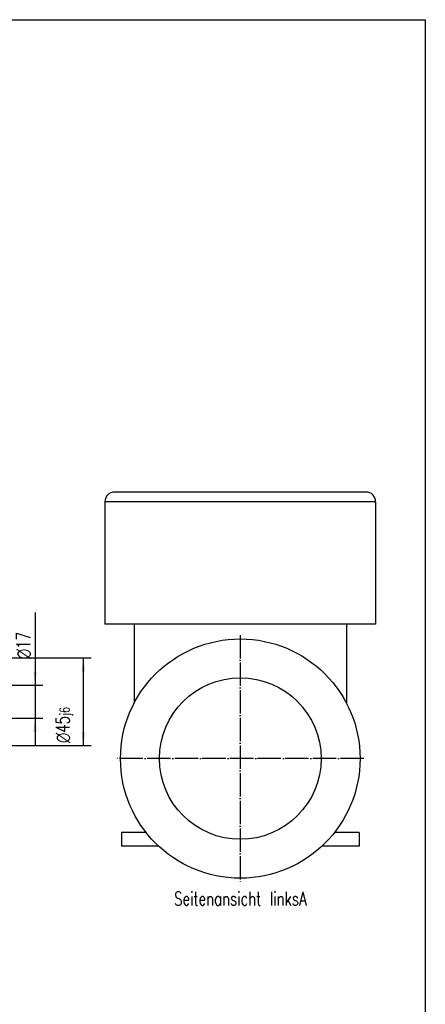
# Model space of a CAD drawing. Header units: inches. Extents: x 0 to 561, y 0 to 409.
# Tile 20 of 20: x 456 to 560, y 147 to 400. Entities that reach past the tile are written whole.
import ezdxf

# ---------------------------------------------------------------- set-up
doc = ezdxf.new("R2010")
doc.units = ezdxf.units.IN
doc.linetypes.add('DOT_CENTER', pattern=[14, 12, -1, 0, -1])
doc.layers.add('1', color=7, linetype='Continuous')
doc.styles.add('CONVERTER_11', font='txt.shx', dxfattribs={"width": 0.72})

# ---------------------------------------------------------------- blocks, each defined once
blk = doc.blocks.new('014_G239_G269_BF_B3_B14_Motor_Bgr_63_EEXDe_1_1__3', base_point=(955.5, 358.75))
at = {"color": 7, "linetype": 'Continuous'}
for p, q in [((1089.5, 557.25), (960.5, 557.25)), ((955.5, 552.25), (955.5, 489.25)), ((1094.5, 552.25), (1094.5, 489.25)), ((970.5, 489.25), (955.5, 489.25)), ((1079.5, 489.25), (970.5, 489.25)), ((970.5, 489.25), (970.5, 448.75)), ((1094.5, 489.25), (1079.5, 489.25)), ((1079.5, 489.25), (1079.5, 448.75)), ((964, 382.25), (964, 375.25)), ((976.64, 382.25), (964, 382.25)), ((1086, 382.25), (1073.36, 382.25)), ((1086, 382.25), (1086, 375.25)), ((983.08, 375.25), (964, 375.25)), ((1086, 375.25), (1066.92, 375.25))]:
    blk.add_line(p, q, dxfattribs=at)
at = {"color": 8, "linetype": 'Continuous'}
blk.add_line((1094.5, 552.25), (955.5, 552.25), dxfattribs=at)
at = {"color": 7, "linetype": 'Continuous'}
blk.add_circle((1025, 420.25), 61.5, dxfattribs=at)
at = {"color": 8, "linetype": 'Continuous'}
blk.add_circle((1025, 420.25), 41.5, dxfattribs=at)
at = {"color": 7, "linetype": 'Continuous'}
for centre, start, end in [((960.5, 552.25), 90, 180), ((1089.5, 552.25), 0, 90)]:
    blk.add_arc(centre, 5, start, end, dxfattribs=at)
at = {"layer": '1', "color": 2, "linetype": 'DOT_CENTER'}
for p, q in [((1025, 483.75), (1025, 356.75)), ((1088.5, 420.25), (961.5, 420.25))]:
    blk.add_line(p, q, dxfattribs=at)
blk = doc.blocks.new('5222053330_00_G239_G269_BF_B3_B14_Motor_Bgr_63_EEXDe_1__4', base_point=(955.5, 358.75))
blk.add_blockref('014_G239_G269_BF_B3_B14_Motor_Bgr_63_EEXDe_1_1__3', (955.5, 358.75))
blk = doc.blocks.new('Seitenansicht_linksA_von_', base_point=(1025, 458))
blk.add_blockref('5222053330_00_G239_G269_BF_B3_B14_Motor_Bgr_63_EEXDe_1__4', (955.5, 358.75))
at = {"layer": '1', "color": 3, "insert": (1025, 351.75), "char_height": 7, "attachment_point": 2, "line_spacing_factor": 1.320528, "style": 'CONVERTER_11'}
blk.add_mtext('Seitenansicht linksA', dxfattribs=at)
blk = doc.blocks.new('*D26')
at = {"layer": '1', "color": 2, "linetype": 'Continuous'}
for p, q in [((819, 471.95), (948.37, 471.95)), ((944.37, 471.95), (944.37, 426.95)), ((819, 426.95), (948.37, 426.95))]:
    blk.add_line(p, q, dxfattribs=at)
at = {"layer": '1', "color": 2}
for points in [[(945.3, 464.95), (943.45, 464.95), (944.37, 471.95)], [(943.45, 433.95), (945.3, 433.95), (944.37, 426.95)]]:
    blk.add_solid(points, dxfattribs=at)
at = {"layer": '1', "color": 3, "insert": (937.75, 428.28), "char_height": 7, "attachment_point": 7, "rotation": 90, "line_spacing_factor": 0.60024, "style": 'CONVERTER_11'}
blk.add_mtext('\\C3;{\\Fgdt;n}\\C3;\\C3;45\\C2;\\H5;\\S^ j6;', dxfattribs=at)
blk = doc.blocks.new('*D27')
at = {"layer": '1', "color": 2, "linetype": 'Continuous'}
for p, q in [((919.58, 495.35), (919.58, 457.95)), ((820, 457.95), (923.58, 457.95)), ((919.58, 457.95), (919.58, 440.95)), ((820, 440.95), (923.58, 440.95)), ((919.58, 440.95), (919.58, 426.95))]:
    blk.add_line(p, q, dxfattribs=at)
at = {"layer": '1', "color": 2}
for points in [[(918.66, 464.95), (920.5, 464.95), (919.58, 457.95)], [(920.5, 433.95), (918.66, 433.95), (919.58, 440.95)]]:
    blk.add_solid(points, dxfattribs=at)
at = {"layer": '1', "color": 3, "insert": (917.58, 471.41), "char_height": 7, "attachment_point": 7, "rotation": 90, "line_spacing_factor": 0.60024, "style": 'CONVERTER_11'}
blk.add_mtext('\\C3;{\\Fgdt;n}\\C3;17', dxfattribs=at)
blk = doc.blocks.new('VordansichtA_von_', base_point=(675.5, 458))
at = {"layer": '1'}
for name in ['*D27', '*D26']:
    blk.add_blockref(name, (0, 0), dxfattribs=at)
blk = doc.blocks.new('_Rahmen_A2', base_point=(280, 204.5))
at = {"layer": '1', "color": 7, "linetype": 'Continuous'}
for p, q in [((0, 400), (560, 400)), ((560, 400), (560, 0))]:
    blk.add_line(p, q, dxfattribs=at)
blk = doc.blocks.new('1__13', base_point=(100190, 101900))
at = {"layer": '1'}
blk.add_blockref('_Rahmen_A2', (280, 204.5), dxfattribs=at)
blk = doc.blocks.new('1__14', base_point=(100190, 101900))
at = {"layer": '1'}
blk.add_blockref('1__13', (100190, 101900), dxfattribs=at)

msp = doc.modelspace()

# ---------------------------------------------------------------- block references
at = {"xscale": 0.5, "yscale": 0.5, "zscale": 0.5}
for name, p in [('VordansichtA_von_', (337.75, 229)), ('Seitenansicht_linksA_von_', (512.5, 229))]:
    msp.add_blockref(name, p, dxfattribs=at)
at = {"layer": '1'}
msp.add_blockref('1__14', (100190, 101900), dxfattribs=at)

doc.saveas('drawing.dxf')
